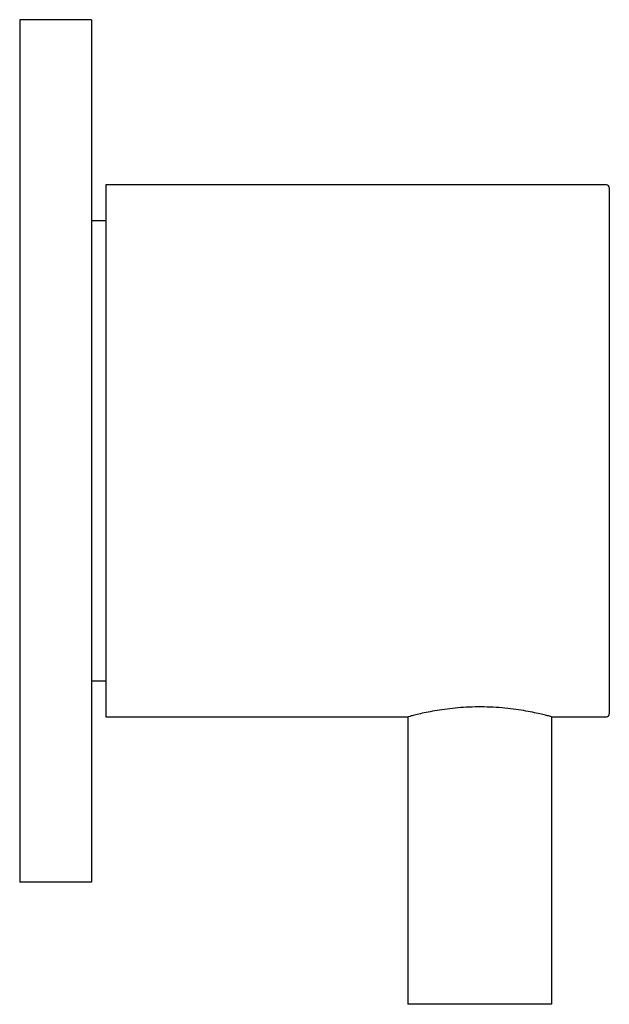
# Model space of a CAD drawing. Header units: millimetres. Extents: x 3992.5315 to 3992.5725, y 1833.1748 to 1833.2433.
import ezdxf

# ---------------------------------------------------------------- set-up
doc = ezdxf.new("R2010")
doc.units = ezdxf.units.MM
doc.layers.add('SANINDUSA', color=3, linetype='Continuous')

msp = doc.modelspace()

# ---------------------------------------------------------------- linework, layer by layer
at = {"layer": 'SANINDUSA'}
for p, q in [((3992.536479, 1833.243265), (3992.531479, 1833.243265)), ((3992.531479, 1833.243265), (3992.531479, 1833.183265)), ((3992.536479, 1833.243265), (3992.536479, 1833.183265)), ((3992.572279, 1833.231765), (3992.537479, 1833.231765)), ((3992.537479, 1833.231765), (3992.537479, 1833.194765)), ((3992.572479, 1833.231565), (3992.572479, 1833.213265)), ((3992.537479, 1833.229265), (3992.536479, 1833.229265)), ((3992.572479, 1833.213265), (3992.572479, 1833.194965)), ((3992.536479, 1833.197265), (3992.537479, 1833.197265)), ((3992.537479, 1833.194765), (3992.558479, 1833.194765)), ((3992.558479, 1833.194765), (3992.558479, 1833.174765)), ((3992.568479, 1833.174765), (3992.568479, 1833.194765)), ((3992.568479, 1833.194765), (3992.572279, 1833.194765)), ((3992.536479, 1833.183265), (3992.531479, 1833.183265)), ((3992.568479, 1833.174765), (3992.558479, 1833.174765))]:
    msp.add_line(p, q, dxfattribs=at)
for centre, start, end in [((3992.572279, 1833.231565), 0, 90), ((3992.572279, 1833.194965), 270, 0)]:
    msp.add_arc(centre, 0.0002, start, end, dxfattribs=at)
msp.add_open_spline([(3992.568461, 1833.19477), (3992.568463, 1833.194769), (3992.568469, 1833.194767), (3992.568327, 1833.194806), (3992.568058, 1833.194875), (3992.567658, 1833.194971), (3992.567147, 1833.195082), (3992.566524, 1833.195199), (3992.565812, 1833.195306), (3992.565022, 1833.195393), (3992.564199, 1833.195445), (3992.563354, 1833.195459), (3992.562535, 1833.195435), (3992.561742, 1833.195374), (3992.561004, 1833.195287), (3992.560322, 1833.195179), (3992.55972, 1833.195064), (3992.559213, 1833.194952), (3992.558825, 1833.194856), (3992.558579, 1833.194792), (3992.55847, 1833.194762), (3992.558488, 1833.194767), (3992.558492, 1833.194768)], degree=3, knots=[0, 0, 0, 0, 0.031257, 0.082252, 0.134701, 0.18625, 0.239206, 0.292353, 0.347019, 0.400447, 0.45552, 0.507315, 0.560676, 0.611503, 0.663743, 0.715734, 0.769147, 0.822637, 0.877697, 0.93073, 0.9854, 1, 1, 1, 1], dxfattribs=at)

doc.saveas('drawing.dxf')
